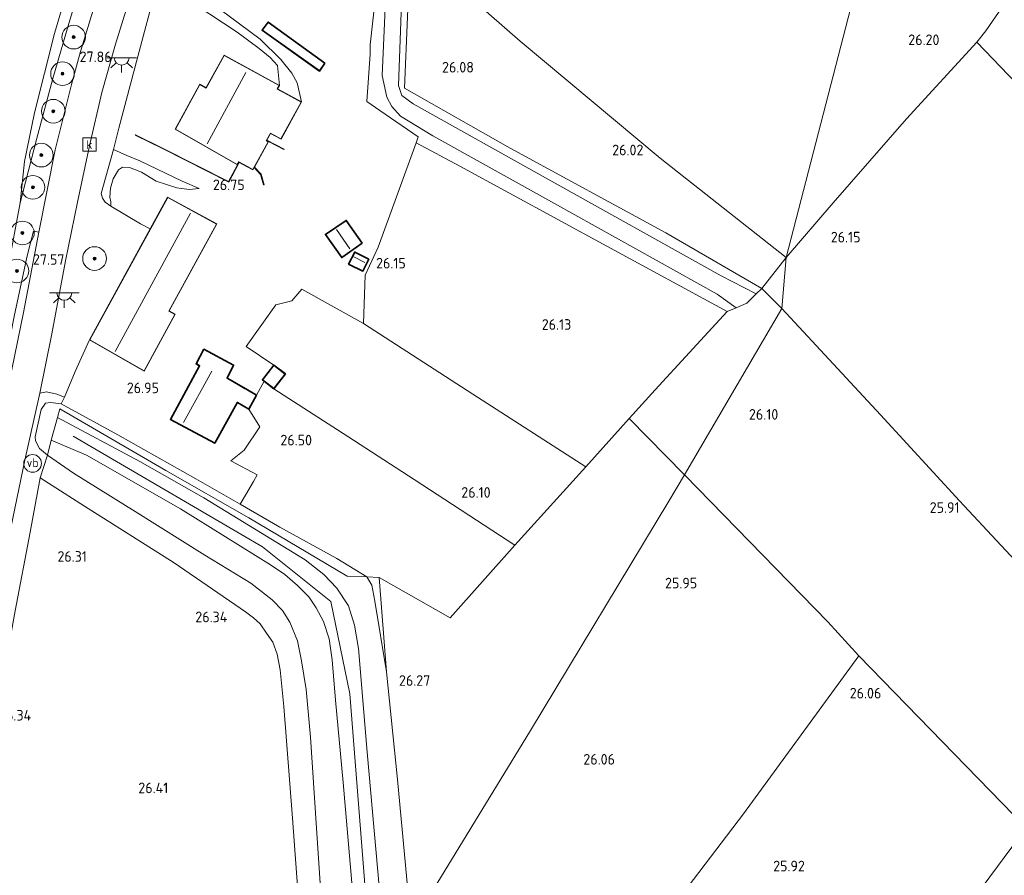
# Model space of a CAD drawing. Extents: x 184075 to 186166, y 346026 to 349063.
# Tile 79 of 136: x 185101 to 185268, y 347218 to 347363. Entities that reach past the tile are written whole.
import ezdxf
from ezdxf.enums import TextEntityAlignment as Align

# ---------------------------------------------------------------- set-up
doc = ezdxf.new("R2010")
doc.units = 0
for name, color, linetype, lineweight in [('B-ME-GR-BOOM-S', 90, 'Continuous', 25), ('B-ME-GR-BOUWLAND_AKKERBOUW-GV', 80, 'Continuous', 13), ('B-ME-GR-GRAS-GV', 60, 'Continuous', 13), ('B-ME-GR-HAAG-G', 90, 'GR-HAAG1', 13), ('B-ME-GW-OPHOGING_KRUIN-G', 90, 'Continuous', 18), ('B-ME-GW-TALUD_KRUIN-G', 90, 'Continuous', 18), ('B-ME-GW-TALUD_TEEN-G', 90, 'Continuous', 18), ('B-ME-IE-MEUBILAIR_WEGMEUBILAIR-S', 7, 'Continuous', 25), ('B-ME-IE-TERREINAFSCHEIDING_DOORGANG-G', 210, 'Continuous', 18), ('B-ME-IE-TERREINAFSCHEIDING_KUNSTMATIG_HEKWERK-G', 20, 'IE-TERREINAFSCHEIDING-KUNSTMATIG', 18), ('B-ME-IE-TERREINAFSCHEIDING_KUNSTMATIG_MUUR-GV', 90, 'Continuous', 18), ('B-ME-KG-KADASTRAAL_DAKRAND-G', 170, 'Continuous', 18), ('B-ME-KG-KADASTRAAL_NOK-G', 10, 'Continuous', 18), ('B-ME-OG-BEBOUWING_SCHUUR-GV', 7, 'Continuous', 35), ('B-ME-OG-BEBOUWING_WONINGBOUW-GV', 7, 'Continuous', 18), ('B-ME-OG-HOOGTEPUNT-S', 7, 'Continuous', 25), ('B-ME-OG-TERREIN_GROEN_TUIN-GV', 7, 'Continuous', 18), ('B-ME-OG-TERREIN_WOONWAGENLOCATIE-GV', 7, 'Continuous', 18), ('B-ME-RI-GWA_KOLK-S', 30, 'Continuous', 25), ('B-ME-VH-ONVERHARD-GV', 252, 'Continuous', 18), ('B-ME-VH-VERHARDING_ASFALT-GV', 252, 'Continuous', 18), ('B-ME-VH-VERHARDING_STRAATBAKSTEEN-GV', 252, 'Continuous', 18), ('B-ME-VW-VERKEERSTEKEN_DRAAGCONSTRUCTIE-S', 7, 'Continuous', 25)]:
    doc.layers.add(name, color=color, linetype=linetype, lineweight=lineweight)
doc.styles.add('NLCS-ISO', font='NLCS-ISO.ttf')
doc.styles.add('NLCS-ISO-ANNOTATIVE-T18', font='NLCS-ISO.ttf', dxfattribs={"height": 1.8})
doc.linetypes.add('GR-HAAG1', pattern='A,6,[176,NLCS.SHX,S=0.125,R=0,X=0,Y=0],-2', length=8)
doc.linetypes.add('IE-TERREINAFSCHEIDING-KUNSTMATIG', pattern='A,4,[82,NLCS.SHX,S=0.75,R=90,X=0,Y=0],4,-2', length=10)

# ---------------------------------------------------------------- blocks, each defined once
blk = doc.blocks.new('SAL-HOOGTELABEL-SO')
at = {"color": 0, "linetype": 'ByBlock', "lineweight": -2, "style": 'NLCS-ISO-ANNOTATIVE-T18'}
blk.add_attdef('HOOGTE', text='', height=1.8, dxfattribs=at).set_placement((2.79, 0), align=Align.RIGHT)
blk = doc.blocks.new('SGR-BOOM_01-SO')
at = {"linetype": 'ByBlock', "lineweight": 18}
h = blk.add_hatch(color=0, dxfattribs=at)
h.dxf.hatch_style = 1
edge = h.paths.add_edge_path()
edge.add_arc((0, 0), 0.25, 0, 360)
at = {"color": 0, "linetype": 'ByBlock', "lineweight": 18}
for radius in [2, 0.25]:
    blk.add_circle((0, 0), radius, dxfattribs=at)
blk = doc.blocks.new('SKL-ET_OV_LICHTPUNT-SO')
at = {"color": 0, "linetype": 'ByBlock', "lineweight": 18}
for points in [[(-1.25, 0), (-2.5, 0)], [(1.25, 0), (2.5, 0)], [(-0.92, -0.85), (-1.83, -1.7)], [(0, -1.25), (0, -2.5)], [(0.92, -0.85), (1.83, -1.7)]]:
    blk.add_lwpolyline(points, dxfattribs=at)
blk.add_lwpolyline([(0, 0), (1.25, 0, -1), (-1.25, 0)], format="xyb", close=True, dxfattribs=at)
blk = doc.blocks.new('SIE-WEG_PAAL_VERKEERSBORD-SO')
at = {"color": 0, "linetype": 'ByBlock', "lineweight": 18}
blk.add_circle((0, 0), 1.5, dxfattribs=at)
at = {"color": 0, "linetype": 'ByBlock', "lineweight": 18, "style": 'NLCS-ISO'}
blk.add_text('vb', height=1.5, dxfattribs=at).set_placement((0, 0.13), align=Align.MIDDLE_CENTER)
blk = doc.blocks.new('SRI-KOLK-SO')
at = {"color": 0, "linetype": 'ByBlock', "lineweight": 18}
blk.add_lwpolyline([(-1.125, -1.125), (1.125, -1.125), (1.125, 1.125), (-1.125, 1.125)], close=True, dxfattribs=at)
at = {"color": 0, "linetype": 'ByBlock', "lineweight": 18, "style": 'NLCS-ISO'}
blk.add_text('k', height=1.5, dxfattribs=at).set_placement((0, 0), align=Align.MIDDLE_CENTER)

msp = doc.modelspace()

# ---------------------------------------------------------------- linework, layer by layer
at = {"layer": 'B-ME-GR-BOUWLAND_AKKERBOUW-GV'}
for points in [[(185110.634, 347372.857, 26.749), (185107.048, 347360.614, 26.773), (185103.626, 347347.174, 26.873), (185101.96, 347338.952, 27.043), (185101.214, 347331.961, 27.491), (185099.123, 347320.844, 27.464), (185097.379, 347311.515, 27.302), (185095.607, 347303.332, 27.047), (185094.294, 347297.826, 26.672), (185093.024, 347291.498, 26.239), (185091.523, 347283.056, 26.038), (185089.431, 347271.647, 26.046), (185086.639, 347260.095, 25.857), (185084.506, 347247.921, 25.833), (185081.817, 347233.733, 25.888), (185079.646, 347223.176, 25.88), (185076.148, 347223.342, 25.509), (185067.205, 347225.312, 24.759), (185058.548, 347227.689, 24.291), (185051.65, 347228.886, 24.036), (185041.916, 347230.747, 24.025), (185030.71, 347232.07, 24.036), (185021.362, 347233.27, 24.125), (185010.335, 347235.254, 23.955)], [(185094.046, 347212.161, 26.595), (185095.718, 347218.875, 26.506), (185096.94, 347224.411, 26.556), (185097.226, 347226.771, 26.552), (185097.012, 347228.935, 26.502), (185096.618, 347232.522, 26.417), (185096.794, 347238.435, 26.463), (185097.02, 347243.614, 26.409), (185098.06, 347250.178, 26.378), (185100.366, 347262.99, 26.367), (185102.897, 347276.254, 26.51), (185104.593, 347285.485, 27.016), (185112.137, 347280.701, 26.703), (185127.253, 347271.073, 26.483), (185139.363, 347262.827, 26.436), (185140.729, 347261.787, 26.436), (185141.824, 347260.78, 26.409), (185142.902, 347259.215, 26.409), (185143.981, 347257.694, 26.429), (185144.719, 347255.674, 26.471), (185145.224, 347253.021, 26.471), (185145.815, 347246.78, 26.494), (185147.309, 347227.896, 26.568), (185149.026, 347204.139, 26.606)]]:
    msp.add_polyline3d(points, dxfattribs=at)
at = {"layer": 'B-ME-GR-GRAS-GV'}
for points in [[(185246.336, 347382.695, 26.124), (185230.79, 347322.742, 26.417), (185209.502, 347339.52, 26), (185185.793, 347359.303, 26.038), (185167.243, 347375.571, 26.018), (185167.885, 347390.953, 25.996), (185170.315, 347408.65, 26.018), (185175.419, 347420.888, 26.035), (185180.159, 347426.538, 26.057), (185185.9, 347432.603, 26.031), (185205.501, 347416.666, 25.934), (185221.338, 347403.548, 25.903)], [(185104.008, 347342.69, 27.65), (185101.214, 347331.961, 27.491), (185101.96, 347338.952, 27.043), (185103.626, 347347.174, 26.873), (185107.048, 347360.614, 26.773), (185110.634, 347372.857, 26.749), (185112.643, 347378.916, 26.834), (185114.769, 347384.25, 26.896), (185118.962, 347394.452, 26.981), (185122.77, 347405.918, 26.977), (185123.487, 347405.53, 27.518), (185119.812, 347394.048, 27.584), (185116.128, 347383.712, 27.658), (185112.476, 347372.189, 27.654), (185109.451, 347362.311, 27.708), (185106.752, 347352.989, 27.692)], [(185238.793, 347332.003, 26.202), (185230.79, 347322.742, 26.417), (185246.336, 347382.695, 26.124), (185257.213, 347373.921, 26.008), (185267.364, 347365.095, 26.297), (185264.601, 347361.075, 26.305), (185263.094, 347359.149, 26.323), (185251.154, 347346.209, 26.177)], [(185222.35, 347314.239, 26.444), (185220.824, 347313.573, 26.494), (185200.475, 347324.623, 26.177), (185175.599, 347338.162, 25.915), (185168.211, 347342.15, 26.038), (185168.585, 347343.136, 25.966), (185162.092, 347347.576, 26.228), (185159.858, 347349.102, 26.126), (185160.451, 347357.149, 26.173), (185160.425, 347358.709, 26.21), (185161.051, 347364.287, 26.182), (185160.873, 347365.618, 26.29), (185161.439, 347377.71, 26.347), (185161.533, 347380.712, 26.319), (185163.584, 347378.865, 26.211), (185162.46, 347353.511, 26.147), (185163.264, 347349.83, 26.084), (185164.128, 347348.268, 26.048), (185165.592, 347346.634, 26.027), (185171.052, 347343.331, 25.956), (185191.65, 347331.877, 26.02), (185219.155, 347316.53, 26.395)], [(185226.705, 347317.495, 26.425), (185225.746, 347316.569, 26.41), (185219.793, 347319.643, 26.181), (185190.122, 347336.19, 25.898), (185167.704, 347348.745, 26.047), (185165.793, 347350.132, 26.075), (185165.248, 347351.848, 26.082), (185166.159, 347376.547, 26.075), (185167.243, 347375.571, 26.018), (185166.264, 347351.378, 26.053), (185184.128, 347341.202, 26.053), (185210.478, 347326.929, 25.996)], [(185230.79, 347322.742, 26.417), (185226.705, 347317.495, 26.425), (185210.478, 347326.929, 25.996), (185184.128, 347341.202, 26.053), (185166.264, 347351.378, 26.053), (185167.243, 347375.571, 26.018), (185185.793, 347359.303, 26.038), (185209.502, 347339.52, 26)], [(185331.933, 347300.989, 26.173), (185325.241, 347293.78, 26.114), (185313.409, 347306.071, 25.953), (185305.554, 347314.324, 25.942), (185297.634, 347322.814, 26.034), (185287.519, 347333.464, 26.008), (185276.499, 347345.146, 26.045), (185263.094, 347359.149, 26.323), (185264.601, 347361.075, 26.305), (185267.364, 347365.095, 26.297), (185270.352, 347367.82, 26.283), (185281.281, 347356.136, 26.169), (185295.269, 347340.866, 26.136), (185307.032, 347328.068, 26.1), (185317.098, 347317.183, 26.056), (185325.164, 347308.489, 26.092)], [(185293.822, 347256.023, 26.319), (185289.579, 347250.854, 26.067), (185287.019, 347253.025, 26.067), (185274.249, 347266.482, 25.917), (185260.156, 347281.563, 25.902), (185246.776, 347296.131, 25.957), (185230.063, 347314.09, 26.247), (185230.79, 347322.742, 26.417), (185238.793, 347332.003, 26.202), (185251.154, 347346.209, 26.177), (185263.094, 347359.149, 26.323), (185276.499, 347345.146, 26.045), (185287.519, 347333.464, 26.008), (185297.634, 347322.814, 26.034), (185305.554, 347314.324, 25.942), (185313.409, 347306.071, 25.953), (185325.241, 347293.78, 26.114), (185318.966, 347286.444, 26.129), (185312.761, 347279.012, 26.221), (185304.436, 347268.919, 26.239)], [(185204.264, 347295.483, 26.372), (185196.927, 347287.313, 26.355), (185177.814, 347299.606, 26.096), (185159.323, 347311.561, 26.502), (185159.587, 347319.719, 26.502), (185161.798, 347324.467, 26.38), (185168.211, 347342.15, 26.038), (185175.599, 347338.162, 25.915), (185200.475, 347324.623, 26.177), (185220.824, 347313.573, 26.494), (185208.646, 347300.362, 26.382)], [(185230.79, 347322.742, 26.417), (185230.063, 347314.09, 26.247), (185226.705, 347317.495, 26.425)], [(185196.927, 347287.313, 26.355), (185184.924, 347274.083, 26.301), (185167.888, 347285.167, 26.259), (185156.654, 347292.451, 26.432), (185144.14, 347300.54, 26.591), (185146.087, 347303.032, 26.591), (185144.158, 347304.538, 26.591), (185139.488, 347307.666, 26.599), (185144.487, 347314.756, 26.441), (185147.192, 347315.4, 26.444), (185148.897, 347317.382, 26.631), (185159.323, 347311.561, 26.502), (185177.814, 347299.606, 26.096)], [(185230.063, 347314.09, 26.247), (185213.593, 347285.991, 26.11), (185204.264, 347295.483, 26.372), (185208.646, 347300.362, 26.382), (185220.824, 347313.573, 26.494), (185222.35, 347314.239, 26.444), (185224.142, 347315.021, 26.386), (185225.746, 347316.569, 26.41), (185226.705, 347317.495, 26.425)], [(185277.948, 347235.846, 26.246), (185271.376, 347226.318, 26.202), (185243.132, 347255.386, 25.931), (185237.885, 347261.096, 25.927), (185213.593, 347285.991, 26.11), (185230.063, 347314.09, 26.247), (185246.776, 347296.131, 25.957), (185260.156, 347281.563, 25.902), (185274.249, 347266.482, 25.917), (185287.019, 347253.025, 26.067), (185289.579, 347250.854, 26.067), (185283.328, 347243.238, 26.283)], [(185184.924, 347274.083, 26.301), (185173.995, 347261.805, 26.405), (185161.963, 347268.605, 26.521), (185159.88, 347268.702, 26.645), (185154.808, 347271.817, 26.803), (185145.15, 347277.151, 26.923), (185138.442, 347280.99, 26.779), (185139.356, 347282.543, 26.632), (185140.686, 347284.875, 26.567), (185141.316, 347285.998, 26.532), (185136.852, 347288.332, 26.602), (185139.101, 347290.164, 26.502), (185141.76, 347294.116, 26.495), (185139.889, 347297.097, 26.499), (185141.208, 347299.45, 26.499), (185142.528, 347301.808, 26.591), (185144.14, 347300.54, 26.591), (185156.654, 347292.451, 26.432), (185167.888, 347285.167, 26.259)], [(185108.144, 347297.972, 27.29), (185117.758, 347292.74, 27.031), (185130.923, 347285.294, 26.618), (185138.442, 347280.99, 26.779), (185145.15, 347277.151, 26.923), (185154.808, 347271.817, 26.803), (185159.88, 347268.702, 26.645), (185156.569, 347268.857, 27.298), (185139.908, 347278.729, 27.406), (185125.89, 347286.69, 27.422), (185107.957, 347297.139, 27.561), (185107.534, 347295.688, 27.944), (185106.471, 347291.828, 28.048), (185105.849, 347289.307, 27.279), (185104.519, 347290.449, 27.271), (185103.831, 347291.705, 27.321), (185103.746, 347292.397, 27.337), (185104.8, 347297.041, 27.399), (185105.54, 347298.088, 27.418), (185106.359, 347298.219, 27.402)], [(185167.358, 347209.714, 26.39), (185163.16, 347202.286, 27.982), (185162.321, 347212.592, 27.994), (185159.929, 347239.096, 27.978), (185158.473, 347256.601, 27.874), (185157.781, 347260.549, 27.874), (185156.776, 347263.844, 27.878), (185154.816, 347266.807, 27.874), (185152.612, 347269.096, 27.855), (185149.438, 347271.609, 27.855), (185132.295, 347282.081, 27.797), (185121.476, 347288.207, 27.913), (185107.534, 347295.688, 27.944), (185107.957, 347297.139, 27.561), (185125.89, 347286.69, 27.422), (185139.908, 347278.729, 27.406), (185156.569, 347268.857, 27.298), (185159.88, 347268.702, 26.645), (185160.71, 347267.319, 26.602), (185161.217, 347264.593, 26.602), (185163.207, 347252.687, 26.541), (185165.061, 347234.459, 26.359)], [(185210.958, 347281.534, 26.135), (185187.573, 347242.729, 26.15), (185167.358, 347209.714, 26.39), (185165.061, 347234.459, 26.359), (185163.207, 347252.687, 26.541), (185161.963, 347268.605, 26.521), (185173.995, 347261.805, 26.405), (185184.924, 347274.083, 26.301), (185196.927, 347287.313, 26.355), (185204.264, 347295.483, 26.372), (185213.593, 347285.991, 26.11)], [(185195.062, 347190.101, 25.975), (185182.707, 347172.924, 25.683), (185169.437, 347180.946, 25.923), (185167.358, 347209.714, 26.39), (185187.573, 347242.729, 26.15), (185210.958, 347281.534, 26.135), (185213.593, 347285.991, 26.11), (185237.885, 347261.096, 25.927), (185243.132, 347255.386, 25.931), (185240.488, 347251.795, 25.905), (185223.586, 347228.621, 25.918), (185209.541, 347210.207, 25.975)], [(185161.963, 347268.605, 26.521), (185163.207, 347252.687, 26.541), (185161.217, 347264.593, 26.602), (185160.71, 347267.319, 26.602), (185159.88, 347268.702, 26.645)], [(185226.064, 347163.182, 25.997), (185217.755, 347151.346, 25.792), (185211.697, 347155.243, 25.638), (185200.559, 347162.105, 25.51), (185183.767, 347172.283, 25.664), (185182.707, 347172.924, 25.683), (185195.062, 347190.101, 25.975), (185209.541, 347210.207, 25.975), (185223.586, 347228.621, 25.918), (185240.488, 347251.795, 25.905), (185243.132, 347255.386, 25.931), (185271.376, 347226.318, 26.202), (185270.298, 347224.755, 26.195), (185257.677, 347207.704, 26.232), (185250.864, 347198.053, 26.191), (185242.923, 347186.844, 26.107), (185233.476, 347173.649, 26.059)]]:
    msp.add_polyline3d(points, close=True, dxfattribs=at)
for points in [[(184994.964, 347235.826, 24.624), (185025.336, 347231.295, 24.655), (185050.558, 347227.614, 24.713), (185067.205, 347225.312, 24.759), (185076.148, 347223.342, 25.509), (185079.646, 347223.176, 25.88), (185081.817, 347233.733, 25.888), (185084.506, 347247.921, 25.833), (185086.639, 347260.095, 25.857), (185089.431, 347271.647, 26.046), (185092.295, 347282.02, 26.51), (185094.531, 347292.935, 27.171), (185095.709, 347299.419, 27.213), (185095.744, 347301.447, 27.159), (185095.607, 347303.332, 27.047), (185097.379, 347311.515, 27.302), (185099.123, 347320.844, 27.464), (185101.214, 347331.961, 27.491), (185104.008, 347342.69, 27.65), (185106.752, 347352.989, 27.692), (185109.451, 347362.311, 27.708), (185112.476, 347372.189, 27.654)], [(185113.52, 347364.403, 27.789), (185111.438, 347357.548, 27.777), (185109.909, 347351.97, 27.774), (185107.14, 347340.933, 27.739), (185104.368, 347327.007, 27.661), (185103.511, 347327.173, 27.522), (185102.388, 347323.003, 27.526), (185100.289, 347313.016, 27.383), (185098.235, 347302.738, 27.333), (185096.614, 347294.836, 27.267), (185094.799, 347286.274, 26.966), (185092.626, 347274.836, 26.498), (185090.171, 347261.911, 26.193), (185087.501, 347249.046, 26.22), (185084.671, 347234.905, 26.255), (185082.058, 347222.321, 26.243), (185081.057, 347221.708, 26.22), (185079.949, 347221.444, 26.042), (185071.011, 347222.769, 25.076), (185062.505, 347223.987, 24.786), (185047.846, 347226.119, 24.713), (185028.023, 347229.15, 24.709), (185008.367, 347231.958, 24.709)], [(185099.991, 347278.66, 26.66), (185101.99, 347288.471, 27.093), (185104.57, 347299.81, 27.36), (185105.693, 347300.023, 27.337), (185107.422, 347299.627, 27.26), (185108.7, 347299.109, 27.151), (185108.144, 347297.972, 27.29), (185106.359, 347298.219, 27.402), (185105.54, 347298.088, 27.418), (185104.8, 347297.041, 27.399), (185103.746, 347292.397, 27.337), (185103.831, 347291.705, 27.321), (185104.519, 347290.449, 27.271), (185105.849, 347289.307, 27.279), (185104.593, 347285.485, 27.016), (185102.897, 347276.254, 26.51), (185100.366, 347262.99, 26.367)], [(185157.429, 347215.662, 28.175), (185155.897, 347233.916, 28.148), (185154.569, 347247.852, 28.141), (185154.015, 347254.689, 28.117), (185153.482, 347258.261, 27.819), (185152.563, 347261.152, 27.879), (185151.302, 347263.459, 27.875), (185150.057, 347265.331, 27.859), (185148.13, 347267.263, 27.881), (185146.01, 347269.141, 27.834), (185143.576, 347270.735, 28.017), (185128.357, 347280.221, 27.94), (185112.429, 347289.293, 27.944), (185106.471, 347291.828, 28.048), (185107.534, 347295.688, 27.944), (185121.476, 347288.207, 27.913), (185132.295, 347282.081, 27.797), (185149.438, 347271.609, 27.855), (185152.612, 347269.096, 27.855), (185154.816, 347266.807, 27.874), (185156.776, 347263.844, 27.878), (185157.781, 347260.549, 27.874), (185158.473, 347256.601, 27.874), (185159.929, 347239.096, 27.978), (185162.321, 347212.592, 27.994)], [(185152.606, 347207.598, 26.641), (185151.38, 347226.244, 26.61), (185150.349, 347241.631, 26.614), (185149.595, 347249.687, 26.595), (185148.794, 347254.544, 26.533), (185148.134, 347257.899, 26.498), (185146.844, 347261.056, 26.475), (185145.596, 347263.056, 26.467), (185143.885, 347264.852, 26.448), (185140.234, 347267.643, 26.498), (185132.492, 347272.394, 26.517), (185120.707, 347279.796, 26.68), (185110.277, 347286.287, 26.95), (185105.849, 347289.307, 27.279), (185106.471, 347291.828, 28.048), (185112.429, 347289.293, 27.944), (185128.357, 347280.221, 27.94), (185143.576, 347270.735, 28.017), (185146.01, 347269.141, 27.834), (185148.13, 347267.263, 27.881), (185150.057, 347265.331, 27.859), (185151.302, 347263.459, 27.875), (185152.563, 347261.152, 27.879), (185153.482, 347258.261, 27.819), (185154.015, 347254.689, 28.117), (185154.569, 347247.852, 28.141), (185155.897, 347233.916, 28.148), (185157.429, 347215.662, 28.175)], [(185149.026, 347204.139, 26.606), (185147.309, 347227.896, 26.568), (185145.815, 347246.78, 26.494), (185145.224, 347253.021, 26.471), (185144.719, 347255.674, 26.471), (185143.981, 347257.694, 26.429), (185142.902, 347259.215, 26.409), (185141.824, 347260.78, 26.409), (185140.729, 347261.787, 26.436), (185139.363, 347262.827, 26.436), (185127.253, 347271.073, 26.483), (185112.137, 347280.701, 26.703), (185104.593, 347285.485, 27.016), (185105.849, 347289.307, 27.279), (185110.277, 347286.287, 26.95), (185120.707, 347279.796, 26.68), (185132.492, 347272.394, 26.517), (185140.234, 347267.643, 26.498), (185143.885, 347264.852, 26.448), (185145.596, 347263.056, 26.467), (185146.844, 347261.056, 26.475), (185148.134, 347257.899, 26.498), (185148.794, 347254.544, 26.533), (185149.595, 347249.687, 26.595), (185150.349, 347241.631, 26.614), (185151.38, 347226.244, 26.61), (185152.606, 347207.598, 26.641)]]:
    msp.add_polyline3d(points, dxfattribs=at)
at = {"layer": 'B-ME-GR-HAAG-G'}
for points in [[(185161.051, 347364.287, 26.182), (185160.425, 347358.709, 26.21)], [(185160.451, 347357.149, 26.173), (185159.858, 347349.102, 26.126), (185162.092, 347347.576, 26.228)], [(185131.49, 347334.388, 27.085), (185128.64, 347335.617, 27.298), (185121.49, 347339.071, 27.652), (185119.298, 347339.96, 27.691)], [(185112.934, 347308.798, 26.773), (185110.542, 347303.481, 27.046)]]:
    msp.add_polyline3d(points, dxfattribs=at)
at = {"layer": 'B-ME-GW-OPHOGING_KRUIN-G'}
msp.add_polyline3d([(185110.194, 347292.512, 27.94), (185142.234, 347273.779, 27.99), (185153.763, 347264.57, 27.936), (185156.987, 347248.943, 27.924), (185160.693, 347201.703, 28.044), (185161.213, 347191.131, 28.062)], dxfattribs=at)
at = {"layer": 'B-ME-GW-TALUD_KRUIN-G'}
for points in [[(185101.214, 347331.961, 27.491), (185104.008, 347342.69, 27.65), (185106.752, 347352.989, 27.692), (185109.451, 347362.311, 27.708), (185112.476, 347372.189, 27.654), (185116.128, 347383.712, 27.658), (185119.812, 347394.048, 27.584), (185123.487, 347405.53, 27.518)], [(185125.881, 347374.337, 27.043), (185125.135, 347372.612, 27.248), (185124.902, 347371.308, 27.431), (185124.906, 347370.177, 27.453), (185125.713, 347369.268, 27.493), (185128.511, 347367.084, 27.558), (185137.964, 347360.867, 27.501), (185141.67, 347358.065, 27.44), (185143.503, 347356.577, 27.327), (185144.751, 347355.194, 27.196), (185145.097, 347351.82, 26.858)], [(185119.298, 347339.96, 27.691), (185117.03, 347340.986, 27.874)], [(185107.534, 347295.688, 27.944), (185121.476, 347288.207, 27.913), (185132.295, 347282.081, 27.797), (185149.438, 347271.609, 27.855), (185152.612, 347269.096, 27.855), (185154.816, 347266.807, 27.874), (185156.776, 347263.844, 27.878), (185157.781, 347260.549, 27.874), (185158.473, 347256.601, 27.874), (185159.929, 347239.096, 27.978), (185162.321, 347212.592, 27.994), (185163.16, 347202.286, 27.982)], [(185159.215, 347196.387, 28.125), (185157.429, 347215.662, 28.175), (185155.897, 347233.916, 28.148), (185154.569, 347247.852, 28.141), (185154.015, 347254.689, 28.117), (185153.482, 347258.261, 27.819), (185152.563, 347261.152, 27.879), (185151.302, 347263.459, 27.875), (185150.057, 347265.331, 27.859), (185148.13, 347267.263, 27.881), (185146.01, 347269.141, 27.834), (185143.576, 347270.735, 28.017), (185128.357, 347280.221, 27.94), (185112.429, 347289.293, 27.944), (185106.471, 347291.828, 28.048)]]:
    msp.add_polyline3d(points, dxfattribs=at)
at = {"layer": 'B-ME-GW-TALUD_TEEN-G'}
for points in [[(185122.77, 347405.918, 26.977), (185118.962, 347394.452, 26.981), (185114.769, 347384.25, 26.896), (185112.643, 347378.916, 26.834), (185110.634, 347372.857, 26.749), (185107.048, 347360.614, 26.773), (185103.626, 347347.174, 26.873), (185101.96, 347338.952, 27.043), (185101.214, 347331.961, 27.491)], [(185148.817, 347349.045, 26.552), (185148.081, 347352.274, 26.521), (185147.168, 347353.925, 26.543), (185145.308, 347356.213, 26.574), (185141.824, 347359.636, 26.639), (185135.047, 347364.665, 26.753), (185127.473, 347369.861, 26.958), (185125.93, 347371.15, 27.006), (185125.71, 347372.148, 26.992), (185125.859, 347373.102, 26.975), (185125.881, 347374.337, 27.043)], [(185116.585, 347331.395, 27.15), (185116.576, 347332.136, 27.028), (185116.412, 347332.958, 27.024), (185116.511, 347334.478, 27.041), (185116.981, 347336.052, 27.041), (185117.86, 347337.561, 27.002), (185118.53, 347338, 26.989), (185119.739, 347337.964, 27.01), (185121.737, 347337.176, 27.002), (185124.232, 347335.639, 26.967), (185127.727, 347334.518, 26.997), (185129.83, 347334.216, 27.015), (185131.49, 347334.388, 27.085)], [(185152.606, 347207.598, 26.641), (185151.38, 347226.244, 26.61), (185150.349, 347241.631, 26.614), (185149.595, 347249.687, 26.595), (185148.794, 347254.544, 26.533), (185148.134, 347257.899, 26.498), (185146.844, 347261.056, 26.475), (185145.596, 347263.056, 26.467), (185143.885, 347264.852, 26.448), (185140.234, 347267.643, 26.498), (185132.492, 347272.394, 26.517), (185120.707, 347279.796, 26.68), (185110.277, 347286.287, 26.95), (185105.849, 347289.307, 27.279), (185104.519, 347290.449, 27.271), (185103.831, 347291.705, 27.321), (185103.746, 347292.397, 27.337), (185104.8, 347297.041, 27.399), (185105.54, 347298.088, 27.418), (185106.359, 347298.219, 27.402), (185108.144, 347297.972, 27.29), (185117.758, 347292.74, 27.031), (185130.923, 347285.294, 26.618), (185138.442, 347280.99, 26.779), (185145.15, 347277.151, 26.923), (185154.808, 347271.817, 26.803), (185159.88, 347268.702, 26.645)], [(185159.88, 347268.702, 26.645), (185160.71, 347267.319, 26.602), (185161.217, 347264.593, 26.602), (185163.207, 347252.687, 26.541)]]:
    msp.add_polyline3d(points, dxfattribs=at)
at = {"layer": 'B-ME-IE-TERREINAFSCHEIDING_DOORGANG-G'}
for points in [[(185160.451, 347357.149, 26.173), (185160.425, 347358.709, 26.21)], [(185121.577, 347328.42, 26.88), (185123.215, 347327.573, 26.773)], [(185110.542, 347303.481, 27.046), (185108.7, 347299.109, 27.151)], [(185106.471, 347291.828, 28.048), (185107.534, 347295.688, 27.944)], [(185140.686, 347284.875, 26.567), (185139.356, 347282.543, 26.632)], [(185243.132, 347255.386, 25.931), (185240.488, 347251.795, 25.905)]]:
    msp.add_polyline3d(points, dxfattribs=at)
at = {"layer": 'B-ME-IE-TERREINAFSCHEIDING_KUNSTMATIG_HEKWERK-G'}
for points in [[(185199.586, 347447.645, 26.462), (185185.9, 347432.603, 26.031), (185180.159, 347426.538, 26.057), (185175.419, 347420.888, 26.035), (185170.315, 347408.65, 26.018), (185167.885, 347390.953, 25.996), (185167.243, 347375.571, 26.018), (185166.264, 347351.378, 26.053), (185184.128, 347341.202, 26.053), (185210.478, 347326.929, 25.996), (185226.705, 347317.495, 26.425)], [(185246.336, 347382.695, 26.124), (185257.213, 347373.921, 26.008), (185267.364, 347365.095, 26.297), (185264.601, 347361.075, 26.305)], [(185230.79, 347322.742, 26.417), (185238.793, 347332.003, 26.202), (185251.154, 347346.209, 26.177), (185263.094, 347359.149, 26.323), (185264.601, 347361.075, 26.305)], [(185263.094, 347359.149, 26.323), (185276.499, 347345.146, 26.045), (185287.519, 347333.464, 26.008), (185297.634, 347322.814, 26.034), (185305.554, 347314.324, 25.942), (185313.409, 347306.071, 25.953), (185325.241, 347293.78, 26.114)], [(185162.092, 347347.576, 26.228), (185168.585, 347343.136, 25.966), (185168.211, 347342.15, 26.038)], [(185107.534, 347295.688, 27.944), (185107.957, 347297.139, 27.561), (185125.89, 347286.69, 27.422), (185139.908, 347278.729, 27.406), (185156.569, 347268.857, 27.298), (185159.88, 347268.702, 26.645), (185161.963, 347268.605, 26.521), (185173.995, 347261.805, 26.405), (185184.924, 347274.083, 26.301), (185196.927, 347287.313, 26.355), (185204.264, 347295.483, 26.372), (185208.646, 347300.362, 26.382), (185220.824, 347313.573, 26.494), (185200.475, 347324.623, 26.177), (185175.599, 347338.162, 25.915), (185168.211, 347342.15, 26.038)], [(185159.587, 347319.719, 26.502), (185161.798, 347324.467, 26.38), (185168.211, 347342.15, 26.038)], [(185117.03, 347340.986, 27.874), (185114.918, 347333.583, 27.739), (185115.141, 347332.78, 27.612), (185115.619, 347332.091, 27.42), (185116.585, 347331.395, 27.15)], [(185116.585, 347331.395, 27.15), (185121.577, 347328.42, 26.88)], [(185230.79, 347322.742, 26.417), (185226.705, 347317.495, 26.425), (185225.746, 347316.569, 26.41), (185224.142, 347315.021, 26.386)], [(185159.587, 347319.719, 26.502), (185159.323, 347311.561, 26.502), (185177.814, 347299.606, 26.096), (185196.927, 347287.313, 26.355)], [(185144.158, 347304.538, 26.591), (185139.488, 347307.666, 26.599), (185144.487, 347314.756, 26.441), (185147.192, 347315.4, 26.444), (185148.897, 347317.382, 26.631), (185159.323, 347311.561, 26.502)], [(185226.705, 347317.495, 26.425), (185230.063, 347314.09, 26.247)], [(185220.824, 347313.573, 26.494), (185222.35, 347314.239, 26.444), (185224.142, 347315.021, 26.386)], [(185289.579, 347250.854, 26.067), (185287.019, 347253.025, 26.067), (185274.249, 347266.482, 25.917), (185260.156, 347281.563, 25.902), (185246.776, 347296.131, 25.957), (185230.063, 347314.09, 26.247)], [(185142.528, 347301.808, 26.591), (185141.208, 347299.45, 26.499)], [(185144.14, 347300.54, 26.591), (185156.654, 347292.451, 26.432), (185167.888, 347285.167, 26.259), (185184.924, 347274.083, 26.301)], [(185139.889, 347297.097, 26.499), (185141.76, 347294.116, 26.495), (185139.101, 347290.164, 26.502), (185136.852, 347288.332, 26.602), (185141.316, 347285.998, 26.532), (185140.686, 347284.875, 26.567)], [(185204.264, 347295.483, 26.372), (185213.593, 347285.991, 26.11), (185237.885, 347261.096, 25.927), (185243.132, 347255.386, 25.931), (185271.376, 347226.318, 26.202)], [(185150.727, 347183.11, 26.657), (185149.026, 347204.139, 26.606), (185147.309, 347227.896, 26.568), (185145.815, 347246.78, 26.494), (185145.224, 347253.021, 26.471), (185144.719, 347255.674, 26.471), (185143.981, 347257.694, 26.429), (185142.902, 347259.215, 26.409), (185141.824, 347260.78, 26.409), (185140.729, 347261.787, 26.436), (185139.363, 347262.827, 26.436), (185127.253, 347271.073, 26.483), (185112.137, 347280.701, 26.703), (185104.593, 347285.485, 27.016), (185105.849, 347289.307, 27.279), (185106.471, 347291.828, 28.048)], [(185139.356, 347282.543, 26.632), (185138.442, 347280.99, 26.779)], [(185163.207, 347252.687, 26.541), (185161.963, 347268.605, 26.521)], [(185163.207, 347252.687, 26.541), (185165.061, 347234.459, 26.359), (185167.358, 347209.714, 26.39)], [(185240.488, 347251.795, 25.905), (185223.586, 347228.621, 25.918), (185209.541, 347210.207, 25.975), (185195.062, 347190.101, 25.975), (185182.707, 347172.924, 25.683)], [(185217.755, 347151.346, 25.792), (185226.064, 347163.182, 25.997), (185233.476, 347173.649, 26.059), (185242.923, 347186.844, 26.107), (185250.864, 347198.053, 26.191), (185257.677, 347207.704, 26.232), (185270.298, 347224.755, 26.195)]]:
    msp.add_polyline3d(points, dxfattribs=at)
at = {"layer": 'B-ME-IE-TERREINAFSCHEIDING_KUNSTMATIG_MUUR-GV'}
for points in [[(185125.439, 347341.178, 27.744), (185136.5, 347335.602, 27.13), (185137.97, 347338.4, 26.966), (185138.219, 347338.855, 26.989), (185138.299, 347338.811, 26.744), (185136.543, 347335.469, 26.774), (185125.395, 347341.088, 27.45), (185120.707, 347343.416, 27.729), (185120.751, 347343.505, 27.762)], [(185145.888, 347341.08, 26.316), (185145.842, 347340.991, 26.181), (185143.24, 347342.337, 25.961), (185142.934, 347342.509, 25.906), (185142.976, 347342.586, 26.324)], [(185142.505, 347335.051, 26.225), (185142.41, 347335.022, 26.29), (185141.888, 347336.766, 26.43), (185140.824, 347337.937, 26.495), (185140.875, 347338.03, 25.918), (185141.977, 347336.816, 25.989)]]:
    msp.add_polyline3d(points, close=True, dxfattribs=at)
at = {"layer": 'B-ME-KG-KADASTRAAL_DAKRAND-G'}
for points in [[(185151.852, 347354.332, 28.154), (185142.232, 347361.175, 28.608), (185143.206, 347362.488, 28.704), (185152.708, 347355.608, 28.787)], [(185145.339, 347342.814, 28.342), (185143.577, 347343.782, 28.342), (185142.866, 347342.489, 28.342), (185143.173, 347342.32, 28.342), (185140.588, 347337.612, 28.342), (185139.66, 347338.121, 28.083), (185138.2, 347338.923, 31.267), (185137.95, 347338.469, 31.267), (185127.506, 347344.454, 31.507), (185131.639, 347351.979, 31.673), (185132.708, 347351.392, 32.334), (185135.734, 347356.904, 32.326), (185145.029, 347351.8, 31.766), (185144.72, 347351.238, 31.627), (185145.266, 347350.938, 28.33), (185148.75, 347349.025, 28.342)], [(185122.186, 347303.59, 29.984), (185113.002, 347308.817, 30.293), (185126.185, 347332.891, 30.44), (185134.421, 347328.381, 30.672), (185126.368, 347313.676, 30.556), (185127.4, 347313.111, 29.849)], [(185155.635, 347322.777, 28.465), (185152.934, 347326.613, 28.465), (185156.381, 347328.931, 28.253), (185159.03, 347325.168, 28.369)], [(185159.192, 347320.493, 28.597), (185156.848, 347321.638, 28.593), (185157.848, 347323.576, 28.531), (185160.149, 347322.452, 28.535)], [(185139.871, 347297.166, 28.484), (185137.975, 347298.295, 28.512), (185137.902, 347298.164, 28.737), (185134.134, 347291.394, 28.824), (185126.718, 347295.378, 29.456), (185131.632, 347304.449, 29.448), (185131.502, 347304.522, 28.678), (185131.042, 347304.779, 28.676), (185132.323, 347307.161, 28.658), (185137.261, 347304.508, 28.63), (185136.177, 347302.318, 29.031), (185136.307, 347302.243, 29.725), (185139.254, 347300.53, 28.689), (185139.384, 347300.455, 28.49), (185141.141, 347299.431, 28.482)], [(185144.132, 347300.61, 27.947), (185142.287, 347302.061, 28.226), (185144.166, 347304.468, 28.098), (185146.016, 347303.024, 27.947)]]:
    msp.add_polyline3d(points, close=True, dxfattribs=at)
at = {"layer": 'B-ME-KG-KADASTRAAL_NOK-G'}
for points in [[(185139.43, 347354.045, 35.708), (185132.845, 347341.941, 35.704)], [(185117.293, 347306.82, 34.885), (185130.069, 347330.216, 34.885)], [(185156.992, 347324.219, 28.975), (185154.739, 347327.466, 28.875)], [(185159.512, 347321.897, 28.883), (185157.691, 347322.831, 28.921)], [(185128.838, 347294.838, 30.722), (185133.677, 347303.522, 30.722)]]:
    msp.add_polyline3d(points, dxfattribs=at)
at = {"layer": 'B-ME-OG-BEBOUWING_SCHUUR-GV'}
for points in [[(185152.775, 347355.618, 26.575), (185151.867, 347354.265, 26.575), (185142.163, 347361.168, 26.575), (185143.193, 347362.554, 26.575)], [(185159.1, 347325.155, 26.49), (185155.622, 347322.707, 26.49), (185152.864, 347326.626, 26.49), (185156.393, 347329, 26.49)], [(185160.216, 347322.475, 26.545), (185159.215, 347320.426, 26.545), (185156.78, 347321.616, 26.545), (185157.826, 347323.643, 26.545)], [(185141.208, 347299.45, 26.499), (185139.889, 347297.097, 26.499), (185137.992, 347298.226, 26.499), (185137.945, 347298.139, 26.499), (185134.154, 347291.327, 26.499), (185126.65, 347295.358, 26.499), (185131.569, 347304.436, 26.499), (185131.474, 347304.481, 26.499), (185130.975, 347304.759, 26.499), (185132.303, 347307.228, 26.499), (185137.327, 347304.529, 26.499), (185136.24, 347302.332, 26.499), (185136.335, 347302.285, 26.499), (185139.278, 347300.574, 26.499), (185139.408, 347300.498, 26.499)], [(185146.087, 347303.032, 26.591), (185144.14, 347300.54, 26.591), (185142.528, 347301.808, 26.591), (185142.217, 347302.053, 26.591), (185144.158, 347304.538, 26.591)]]:
    msp.add_polyline3d(points, close=True, dxfattribs=at)
at = {"layer": 'B-ME-OG-BEBOUWING_WONINGBOUW-GV'}
for points in [[(185145.097, 347351.82, 26.858), (185144.788, 347351.258, 27.078), (185148.817, 347349.045, 26.552), (185145.359, 347342.747, 26.456), (185143.597, 347343.714, 26.618), (185142.976, 347342.586, 26.324), (185142.934, 347342.509, 25.906), (185143.24, 347342.337, 25.961), (185140.875, 347338.03, 25.918), (185140.824, 347337.937, 26.495), (185140.608, 347337.544, 26.943), (185139.636, 347338.077, 27.086), (185138.299, 347338.811, 26.744), (185138.219, 347338.855, 26.989), (185137.97, 347338.4, 26.966), (185127.439, 347344.435, 28.013), (185131.619, 347352.047, 28.04), (185132.688, 347351.46, 27.777), (185135.714, 347356.972, 27.94)], [(185127.468, 347313.131, 26.773), (185122.205, 347303.521, 26.773), (185112.934, 347308.798, 26.773), (185123.215, 347327.573, 26.773), (185126.165, 347332.959, 26.773), (185134.488, 347328.401, 26.773), (185126.436, 347313.696, 26.773)]]:
    msp.add_polyline3d(points, close=True, dxfattribs=at)
at = {"layer": 'B-ME-OG-TERREIN_GROEN_TUIN-GV'}
for points in [[(185148.081, 347352.274, 26.521), (185148.817, 347349.045, 26.552), (185144.788, 347351.258, 27.078), (185145.097, 347351.82, 26.858), (185144.751, 347355.194, 27.196), (185143.503, 347356.577, 27.327), (185141.67, 347358.065, 27.44), (185137.964, 347360.867, 27.501), (185128.511, 347367.084, 27.558), (185125.713, 347369.268, 27.493), (185124.906, 347370.177, 27.453), (185124.902, 347371.308, 27.431), (185125.135, 347372.612, 27.248), (185125.881, 347374.337, 27.043), (185125.859, 347373.102, 26.975), (185125.71, 347372.148, 26.992), (185125.93, 347371.15, 27.006), (185127.473, 347369.861, 26.958), (185135.047, 347364.665, 26.753), (185141.824, 347359.636, 26.639), (185145.308, 347356.213, 26.574), (185147.168, 347353.925, 26.543)], [(185142.163, 347361.168, 26.575), (185151.867, 347354.265, 26.575), (185152.775, 347355.618, 26.575), (185143.193, 347362.554, 26.575)], [(185121.49, 347339.071, 27.652), (185128.64, 347335.617, 27.298), (185131.49, 347334.388, 27.085), (185129.83, 347334.216, 27.015), (185127.727, 347334.518, 26.997), (185124.232, 347335.639, 26.967), (185121.737, 347337.176, 27.002), (185119.739, 347337.964, 27.01), (185118.53, 347338, 26.989), (185117.86, 347337.561, 27.002), (185116.981, 347336.052, 27.041), (185116.511, 347334.478, 27.041), (185116.412, 347332.958, 27.024), (185116.576, 347332.136, 27.028), (185116.585, 347331.395, 27.15), (185115.619, 347332.091, 27.42), (185115.141, 347332.78, 27.612), (185114.918, 347333.583, 27.739), (185117.03, 347340.986, 27.874), (185119.298, 347339.96, 27.691)], [(185152.864, 347326.626, 26.49), (185155.622, 347322.707, 26.49), (185159.1, 347325.155, 26.49), (185156.393, 347329, 26.49)], [(185157.826, 347323.643, 26.545), (185156.78, 347321.616, 26.545), (185159.215, 347320.426, 26.545), (185160.216, 347322.475, 26.545)]]:
    msp.add_polyline3d(points, close=True, dxfattribs=at)
for points in [[(185161.051, 347364.287, 26.182), (185160.425, 347358.709, 26.21), (185160.451, 347357.149, 26.173), (185159.858, 347349.102, 26.126), (185162.092, 347347.576, 26.228), (185168.585, 347343.136, 25.966), (185168.211, 347342.15, 26.038), (185161.798, 347324.467, 26.38), (185159.587, 347319.719, 26.502), (185159.323, 347311.561, 26.502), (185148.897, 347317.382, 26.631), (185147.192, 347315.4, 26.444), (185144.487, 347314.756, 26.441), (185139.488, 347307.666, 26.599), (185144.158, 347304.538, 26.591), (185142.217, 347302.053, 26.591), (185142.528, 347301.808, 26.591), (185141.208, 347299.45, 26.499), (185139.408, 347300.498, 26.499), (185139.278, 347300.574, 26.499), (185136.335, 347302.285, 26.499), (185136.24, 347302.332, 26.499), (185137.327, 347304.529, 26.499), (185132.303, 347307.228, 26.499), (185130.975, 347304.759, 26.499), (185131.474, 347304.481, 26.499), (185131.569, 347304.436, 26.499), (185126.65, 347295.358, 26.499), (185134.154, 347291.327, 26.499), (185137.945, 347298.139, 26.499), (185137.992, 347298.226, 26.499), (185139.889, 347297.097, 26.499), (185141.76, 347294.116, 26.495), (185139.101, 347290.164, 26.502), (185136.852, 347288.332, 26.602), (185141.316, 347285.998, 26.532), (185140.686, 347284.875, 26.567), (185139.356, 347282.543, 26.632), (185138.442, 347280.99, 26.779), (185130.923, 347285.294, 26.618), (185117.758, 347292.74, 27.031), (185108.144, 347297.972, 27.29), (185108.7, 347299.109, 27.151), (185110.542, 347303.481, 27.046), (185112.934, 347308.798, 26.773), (185122.205, 347303.521, 26.773), (185127.468, 347313.131, 26.773), (185126.436, 347313.696, 26.773), (185134.488, 347328.401, 26.773), (185126.165, 347332.959, 26.773), (185123.215, 347327.573, 26.773), (185121.577, 347328.42, 26.88), (185116.585, 347331.395, 27.15), (185116.576, 347332.136, 27.028), (185116.412, 347332.958, 27.024), (185116.511, 347334.478, 27.041), (185116.981, 347336.052, 27.041), (185117.86, 347337.561, 27.002), (185118.53, 347338, 26.989), (185119.739, 347337.964, 27.01), (185121.737, 347337.176, 27.002), (185124.232, 347335.639, 26.967), (185127.727, 347334.518, 26.997), (185129.83, 347334.216, 27.015), (185131.49, 347334.388, 27.085), (185128.64, 347335.617, 27.298), (185121.49, 347339.071, 27.652), (185119.298, 347339.96, 27.691), (185117.03, 347340.986, 27.874), (185117.905, 347344.625, 27.87), (185121.11, 347356.722, 27.917), (185124.218, 347368.372, 27.824)], [(185128.511, 347367.084, 27.558), (185137.964, 347360.867, 27.501), (185141.67, 347358.065, 27.44), (185143.503, 347356.577, 27.327), (185144.751, 347355.194, 27.196), (185145.097, 347351.82, 26.858), (185135.714, 347356.972, 27.94), (185132.688, 347351.46, 27.777), (185131.619, 347352.047, 28.04), (185127.439, 347344.435, 28.013), (185137.97, 347338.4, 26.966), (185136.5, 347335.602, 27.13), (185125.439, 347341.178, 27.744), (185120.751, 347343.505, 27.762), (185120.707, 347343.416, 27.729), (185125.395, 347341.088, 27.45), (185136.543, 347335.469, 26.774), (185138.299, 347338.811, 26.744), (185139.636, 347338.077, 27.086), (185140.608, 347337.544, 26.943), (185140.824, 347337.937, 26.495), (185141.888, 347336.766, 26.43), (185142.41, 347335.022, 26.29), (185142.505, 347335.051, 26.225), (185141.977, 347336.816, 25.989), (185140.875, 347338.03, 25.918), (185143.24, 347342.337, 25.961), (185145.842, 347340.991, 26.181), (185145.888, 347341.08, 26.316), (185142.976, 347342.586, 26.324), (185143.597, 347343.714, 26.618), (185145.359, 347342.747, 26.456), (185148.817, 347349.045, 26.552), (185148.081, 347352.274, 26.521), (185147.168, 347353.925, 26.543), (185145.308, 347356.213, 26.574), (185141.824, 347359.636, 26.639), (185135.047, 347364.665, 26.753)]]:
    msp.add_polyline3d(points, dxfattribs=at)
at = {"layer": 'B-ME-OG-TERREIN_WOONWAGENLOCATIE-GV'}
msp.add_polyline3d([(185257.677, 347207.704, 26.232), (185270.298, 347224.755, 26.195)], dxfattribs=at)
at = {"layer": 'B-ME-VH-ONVERHARD-GV'}
msp.add_polyline3d([(185224.142, 347315.021, 26.386), (185222.35, 347314.239, 26.444), (185219.155, 347316.53, 26.395), (185191.65, 347331.877, 26.02), (185171.052, 347343.331, 25.956), (185165.592, 347346.634, 26.027), (185164.128, 347348.268, 26.048), (185163.264, 347349.83, 26.084), (185162.46, 347353.511, 26.147), (185163.584, 347378.865, 26.211), (185166.159, 347376.547, 26.075), (185165.248, 347351.848, 26.082), (185165.793, 347350.132, 26.075), (185167.704, 347348.745, 26.047), (185190.122, 347336.19, 25.898), (185219.793, 347319.643, 26.181), (185225.746, 347316.569, 26.41)], close=True, dxfattribs=at)
at = {"layer": 'B-ME-VH-VERHARDING_ASFALT-GV'}
for points in [[(185120.97, 347370.471, 27.746), (185117.346, 347358.804, 27.793), (185115.057, 347350.626, 27.777), (185112.937, 347341.639, 27.739), (185110.951, 347332.083, 27.692), (185108.924, 347322.177, 27.569), (185106.576, 347309.819, 27.375), (185104.57, 347299.81, 27.36), (185101.99, 347288.471, 27.093), (185099.991, 347278.66, 26.66), (185096.631, 347262.621, 26.328), (185094.144, 347249.903, 26.297), (185091.799, 347238.285, 26.274), (185089.745, 347228.088, 26.305), (185087.444, 347216.627, 26.336)], [(185008.367, 347231.958, 24.709), (185028.023, 347229.15, 24.709), (185047.846, 347226.119, 24.713), (185062.505, 347223.987, 24.786), (185071.011, 347222.769, 25.076), (185079.949, 347221.444, 26.042), (185081.057, 347221.708, 26.22), (185082.058, 347222.321, 26.243), (185083.623, 347223.822, 26.286), (185085.664, 347233.808, 26.282), (185088.008, 347245.613, 26.262), (185090.459, 347257.535, 26.231), (185092.295, 347266.678, 26.224), (185094.405, 347277.138, 26.618), (185096.685, 347288.584, 27.082), (185099.832, 347303.778, 27.352), (185101.793, 347313.446, 27.418), (185104.368, 347327.007, 27.661), (185107.14, 347340.933, 27.739), (185109.909, 347351.97, 27.774), (185111.438, 347357.548, 27.777), (185113.52, 347364.403, 27.789)]]:
    msp.add_polyline3d(points, dxfattribs=at)
at = {"layer": 'B-ME-VH-VERHARDING_STRAATBAKSTEEN-GV'}
msp.add_polyline3d([(185124.218, 347368.372, 27.824), (185121.11, 347356.722, 27.917), (185117.905, 347344.625, 27.87), (185117.03, 347340.986, 27.874), (185114.918, 347333.583, 27.739), (185115.141, 347332.78, 27.612), (185115.619, 347332.091, 27.42), (185116.585, 347331.395, 27.15), (185121.577, 347328.42, 26.88), (185123.215, 347327.573, 26.773), (185112.934, 347308.798, 26.773), (185110.542, 347303.481, 27.046), (185108.7, 347299.109, 27.151), (185107.422, 347299.627, 27.26), (185105.693, 347300.023, 27.337), (185104.57, 347299.81, 27.36), (185106.576, 347309.819, 27.375), (185108.924, 347322.177, 27.569), (185110.951, 347332.083, 27.692), (185112.937, 347341.639, 27.739), (185115.057, 347350.626, 27.777), (185117.346, 347358.804, 27.793), (185120.97, 347370.471, 27.746)], dxfattribs=at)
msp.add_polyline3d([(185083.623, 347223.822, 26.286), (185082.058, 347222.321, 26.243), (185084.671, 347234.905, 26.255), (185087.501, 347249.046, 26.22), (185090.171, 347261.911, 26.193), (185092.626, 347274.836, 26.498), (185094.799, 347286.274, 26.966), (185096.614, 347294.836, 27.267), (185098.235, 347302.738, 27.333), (185100.289, 347313.016, 27.383), (185102.388, 347323.003, 27.526), (185103.511, 347327.173, 27.522), (185104.368, 347327.007, 27.661), (185101.793, 347313.446, 27.418), (185099.832, 347303.778, 27.352), (185096.685, 347288.584, 27.082), (185094.405, 347277.138, 26.618), (185092.295, 347266.678, 26.224), (185090.459, 347257.535, 26.231), (185088.008, 347245.613, 26.262), (185085.664, 347233.808, 26.282)], close=True, dxfattribs=at)

# ---------------------------------------------------------------- block references
at = {"layer": 'B-ME-GR-BOOM-S'}
for p in [(185110.273, 347360.002, 27.66), (185108.39, 347353.819, 27.452), (185106.831, 347347.468, 27.483), (185104.801, 347340.045, 27.4), (185103.386, 347334.607, 27.421), (185101.612, 347326.886, 27.431), (185113.813, 347322.561, 27.391), (185100.673, 347320.461, 27.691)]:
    msp.add_blockref('SGR-BOOM_01-SO', p, dxfattribs=at)
at = {"layer": 'B-ME-IE-MEUBILAIR_WEGMEUBILAIR-S'}
for p in [(185118.393, 347356.512, 27.889), (185108.695, 347316.74, 27.453)]:
    msp.add_blockref('SKL-ET_OV_LICHTPUNT-SO', p, dxfattribs=at)
at = {"layer": 'B-ME-OG-HOOGTEPUNT-S'}
for p, values in [((185253.953, 347358.656, 26.199), {'HOOGTE': '26.20'}), ((185113.908, 347355.774, 27.859), {'HOOGTE': '27.86'}), ((185175.203, 347354.015, 26.081), {'HOOGTE': '26.08'}), ((185203.868, 347340.014, 26.015), {'HOOGTE': '26.02'}), ((185136.418, 347334.125, 26.745), {'HOOGTE': '26.75'}), ((185240.603, 347325.277, 26.147), {'HOOGTE': '26.15'}), ((185105.936, 347321.496, 27.569), {'HOOGTE': '27.57'}), ((185163.678, 347320.877, 26.146), {'HOOGTE': '26.15'}), ((185191.666, 347310.5, 26.131), {'HOOGTE': '26.13'}), ((185121.917, 347299.787, 26.946), {'HOOGTE': '26.95'}), ((185226.686, 347295.301, 26.096), {'HOOGTE': '26.10'}), ((185147.807, 347290.952, 26.498), {'HOOGTE': '26.50'}), ((185178.023, 347282.103, 26.096), {'HOOGTE': '26.10'}), ((185257.362, 347279.544, 25.909), {'HOOGTE': '25.91'}), ((185109.732, 347271.269, 26.305), {'HOOGTE': '26.31'}), ((185212.972, 347266.772, 25.95), {'HOOGTE': '25.95'}), ((185133.493, 347261.044, 26.344), {'HOOGTE': '26.34'}), ((185167.82, 347250.294, 26.274), {'HOOGTE': '26.27'}), ((185244.121, 347248.154, 26.059), {'HOOGTE': '26.06'}), ((185100.305, 347244.415, 26.34), {'HOOGTE': '26.34'}), ((185199.058, 347236.968, 26.063), {'HOOGTE': '26.06'}), ((185123.5, 347232.13, 26.409), {'HOOGTE': '26.41'}), ((185231.192, 347218.915, 25.92), {'HOOGTE': '25.92'})]:
    msp.add_blockref('SAL-HOOGTELABEL-SO', p, dxfattribs=at).add_auto_attribs(values)
at = {"layer": 'B-ME-RI-GWA_KOLK-S'}
msp.add_blockref('SRI-KOLK-SO', (185112.934, 347341.835, 27.777), dxfattribs=at)
at = {"layer": 'B-ME-VW-VERKEERSTEKEN_DRAAGCONSTRUCTIE-S'}
msp.add_blockref('SIE-WEG_PAAL_VERKEERSBORD-SO', (185103.333, 347287.913, 27.109), dxfattribs=at)

doc.saveas('drawing.dxf')
